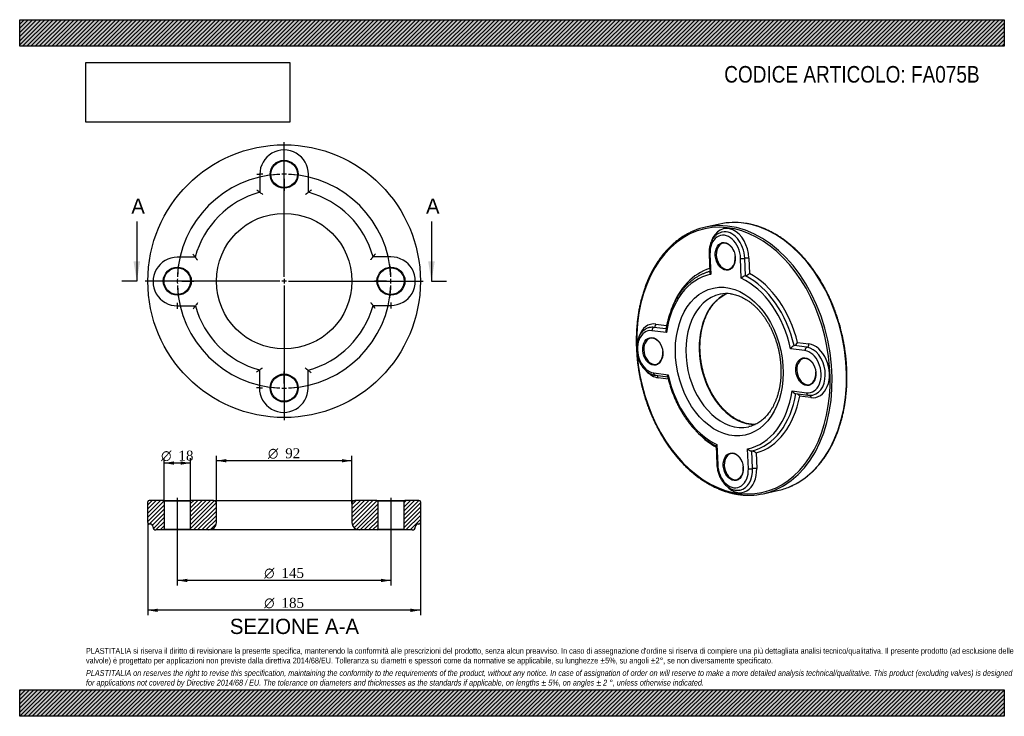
# Model space of a CAD drawing. Header units: millimetres. Extents: x 0 to 668, y 0 to 473.
import ezdxf
from ezdxf.enums import TextEntityAlignment as Align
from ezdxf.lldxf.tags import DXFTag

# ---------------------------------------------------------------- set-up
doc = ezdxf.new("R2010")
doc.units = ezdxf.units.MM
doc.header["$LTSCALE"] = 2.25
for name, color, linetype in [('Default', 7, 'Continuous'), ('DV2_Default', 7, 'Continuous'), ('DV3_Default', 7, 'Continuous'), ('FA075B', 7, 'Continuous')]:
    doc.layers.add(name, color=color, linetype=linetype)
doc.styles.add('SEACAD_Solid_Edge_ANSI', font='seans.ttf')
doc.styles.add('SEACAD_Solid_Edge_ANSI1_Symbols', font='semeca1.ttf')
doc.styles.add('SEACAD_Times_New_Roman', font='times.ttf')
tags = doc.linetypes.add('CENTER2', pattern=[28.575, 19.05, -3.175, 3.175, -3.175]).pattern_tags.tags
tags[10:11] = [DXFTag(74, 4), DXFTag(75, 0), DXFTag(340, '0'), DXFTag(46, 0.0), DXFTag(50, 0.0), DXFTag(44, 0.0), DXFTag(45, 0.0)]
tags[8:9] = [DXFTag(74, 4), DXFTag(75, 0), DXFTag(340, '0'), DXFTag(46, 0.0), DXFTag(50, 0.0), DXFTag(44, 0.0), DXFTag(45, 0.0)]
tags[6:7] = [DXFTag(74, 4), DXFTag(75, 0), DXFTag(340, '0'), DXFTag(46, 0.0), DXFTag(50, 0.0), DXFTag(44, 0.0), DXFTag(45, 0.0)]
tags[4:5] = [DXFTag(74, 4), DXFTag(75, 0), DXFTag(340, '0'), DXFTag(46, 0.0), DXFTag(50, 0.0), DXFTag(44, 0.0), DXFTag(45, 0.0)]
tags = doc.linetypes.add('HIDDEN2', pattern=[4.7625, 3.175, -1.5875]).pattern_tags.tags
tags[6:7] = [DXFTag(74, 4), DXFTag(75, 0), DXFTag(340, '0'), DXFTag(46, 0.0), DXFTag(50, 0.0), DXFTag(44, 0.0), DXFTag(45, 0.0)]
tags[4:5] = [DXFTag(74, 4), DXFTag(75, 0), DXFTag(340, '0'), DXFTag(46, 0.0), DXFTag(50, 0.0), DXFTag(44, 0.0), DXFTag(45, 0.0)]
picture_1 = doc.add_image_def('image1.jpg', size_in_pixel=(4302, 1260))

# ---------------------------------------------------------------- blocks, each defined once
blk = doc.blocks.new('SE')
at = {"layer": 'FA075B', "color": 7, "linetype": 'Continuous'}
for p, q in [((475.28, 333.92), (465.53, 331.81)), ((467.89, 313.55), (468.34, 301.15)), ((468.49, 313.32), (468.99, 299.84)), ((489.76, 297.1), (489.26, 310.58)), ((492.53, 298.73), (492.09, 310.69)), ((494.92, 310.8), (495.3, 300.33)), ((468.32, 301.7), (468.12, 301.64)), ((438.92, 260.27), (429.11, 261.55)), ((438.64, 262.75), (430.43, 263.82)), ((431.74, 266.09), (439.09, 265.13)), ((532.97, 248.03), (523.16, 249.31)), ((534.29, 250.3), (525.58, 251.43)), ((527.98, 253.56), (535.6, 252.57)), ((430.28, 233), (440.1, 231.72)), ((431.42, 231.32), (439.85, 230.22)), ((440.21, 228.76), (433.23, 229.67)), ((524.24, 220.77), (534.05, 219.49)), ((526.44, 218.95), (535.18, 217.81)), ((536.99, 216.16), (529.36, 217.15)), ((472.69, 183.42), (473.14, 171.03)), ((473.25, 184.27), (473.75, 170.8)), ((494.53, 167.93), (494.03, 181.41)), ((497.35, 168.03), (496.91, 179.99)), ((499.79, 178.61), (500.18, 168.14)), ((504.64, 150.99), (514.39, 153.1))]:
    blk.add_line(p, q, dxfattribs=at)
for centre, radius, start, end in [((485.31, 288.76), 46.2, 82.255, 92.04102), ((494.54, 292.16), 6.88, 106.99839, 134.02758), ((490.38, 305.68), 7.27, 287.2116, 312.60987), ((479.72, 266.54), 20.28, 82.09153, 102.23162), ((527.25, 247.08), 4.66, 110.96908, 151.47576), ((523.99, 255.64), 4.5, 290.73004, 332.46667), ((536.46, 226.27), 8.55, 261.39456, 282.6149)]:
    blk.add_arc(centre, radius, start, end, dxfattribs=at)
for centre, major_axis, ratio, start_param, end_param in [((484.39, 241.25), (-19.35, 89.43), 0.701324, 1.375199, 6.283185), ((494.84, 243.51), (-19.56, 90.41), 0.701324, 6.154667, 6.283185), ((494.84, 243.51), (-19.56, 90.41), 0.701324, 3.272984, 6.154667), ((484.39, 241.25), (-19.35, 89.43), 0.701324, 0, 1.303141), ((485.08, 241.4), (19.56, -90.41), 0.701324, 3.004942, 3.270491), ((481.66, 312.59), (3.91, -18.08), 0.701324, 1.322228, 4.009241), ((485.08, 241.4), (19.56, -90.41), 0.701324, 0.135181, 3.004942), ((480.27, 312.29), (3.49, -16.13), 0.701324, 1.322228, 3.141399), ((478.88, 311.98), (3.07, -14.17), 0.701324, 1.322228, 4.468371), ((479.22, 312.06), (-1.9, 8.8), 0.701324, 0, 4.53237), ((479.22, 312.06), (-1.9, 8.8), 0.701324, 4.892408, 6.283185), ((490.66, 310.88), (-2, -0.07), 0.175371, 0.79286, 2.363657), ((493.52, 310.5), (2, 0.07), 0.175371, 0.79286, 2.363657), ((484.39, 241.25), (-13.64, 63.07), 0.701324, 0.056898, 0.831637), ((481.6, 240.64), (12.8, -59.16), 0.701324, 3.137118, 4.22763), ((481.6, 240.64), (12.8, -59.16), 0.701324, 1.565497, 2.653309), ((482.99, 240.94), (-13.22, 61.12), 0.701324, 4.732278, 5.769712), ((484.39, 241.25), (-13.64, 63.07), 0.701324, 4.756063, 5.745927), ((485.08, 241.4), (-9.73, 44.96), 0.701324, 0, 3.141311), ((494.14, 243.36), (9.73, -44.96), 0.701324, 3.288425, 6.136936), ((485.08, 241.4), (-9.73, 44.96), 0.701324, 6.280896, 6.283185), ((429.67, 247.28), (3.07, -14.17), 0.701324, 2.896563, 6.042677), ((432.46, 247.88), (3.91, -18.08), 0.701324, 2.896563, 4.015903), ((431.07, 247.58), (3.49, -16.13), 0.701324, 2.896563, 3.138295), ((430.5, 261.85), (0.26, 1.98), 0.691551, 0.241747, 1.812543), ((430.35, 265.79), (0.26, 1.98), 0.691551, 3.38334, 4.954136), ((430.01, 247.61), (-1.9, 8.8), 0.701324, 0, 4.53237), ((430.01, 247.61), (-1.9, 8.8), 0.701324, 4.892408, 6.283185), ((534.37, 248.33), (-0.26, -1.98), 0.691551, 3.38334, 4.954136), ((533.53, 233.76), (-3.07, 14.17), 0.701324, 2.892043, 6.038156), ((534.21, 252.27), (-0.26, -1.98), 0.691551, 0.241747, 1.812543), ((534.93, 234.06), (-3.49, 16.13), 0.701324, 3.137691, 6.038156), ((536.32, 234.36), (-3.91, 18.08), 0.701324, 2.892561, 6.038156), ((533.88, 233.83), (-1.9, 8.8), 0.701324, 0, 4.53237), ((533.88, 233.83), (-1.9, 8.8), 0.701324, 4.892408, 6.283185), ((432.46, 247.88), (3.91, -18.08), 0.701324, 5.412152, 6.042158), ((481.6, 240.64), (-12.8, 59.16), 0.701324, 1.569846, 2.648931), ((481.6, 240.64), (-12.8, 59.16), 0.701324, 3.13274, 4.22328), ((482.99, 240.94), (13.22, -61.12), 0.701324, 0.016336, 1.056611), ((484.39, 241.25), (13.64, -63.07), 0.701324, 0.040121, 1.032929), ((484.39, 241.25), (13.64, -63.07), 0.701324, 5.448794, 5.72915), ((484.67, 169.38), (-1.9, 8.8), 0.701324, 0, 4.53237), ((484.67, 169.38), (-1.9, 8.8), 0.701324, 4.892408, 6.283185), ((484.14, 169.33), (-3.07, 14.17), 0.701324, 1.317677, 4.463821), ((486.93, 169.93), (-3.91, 18.08), 0.701324, 2.266429, 4.463821), ((485.53, 169.63), (-3.49, 16.13), 0.701324, 3.13915, 4.463821), ((495.92, 168.23), (2, 0.07), 0.175371, 3.934453, 5.505249), ((498.79, 167.84), (-2, -0.07), 0.175371, 3.934453, 5.505249), ((494.84, 243.51), (-19.56, 90.41), 0.701324, 3.141593, 3.272984), ((485.08, 241.4), (19.56, -90.41), 0.701324, 6.15005, 6.283185), ((485.08, 241.4), (19.56, -90.41), 0.701324, 0, 0.135181)]:
    blk.add_ellipse(centre, major_axis=major_axis, ratio=ratio, start_param=start_param, end_param=end_param, dxfattribs=at)
for centre, major_axis in [((478.88, 311.98), (2.01, -9.29)), ((481.6, 240.64), (10.78, -49.85)), ((429.66, 247.53), (2.01, -9.29)), ((533.53, 233.76), (2.01, -9.29)), ((484.32, 169.3), (2.01, -9.29))]:
    blk.add_ellipse(centre, major_axis=major_axis, ratio=0.701324, dxfattribs=at)
for points, knots in [([(522.62, 155.72), (522.99, 155.87), (524.01, 156.29), (525.84, 157.18), (527.97, 158.34), (530.07, 159.62), (532.12, 161.01), (534.12, 162.52), (536.07, 164.13), (537.96, 165.85), (539.79, 167.67), (541.57, 169.6), (543.28, 171.62), (544.93, 173.74), (546.51, 175.96), (548.01, 178.27), (549.45, 180.66), (550.82, 183.14), (552.11, 185.7), (553.32, 188.34), (554.45, 191.05), (555.5, 193.83), (556.47, 196.68), (557.36, 199.59), (558.17, 202.56), (558.89, 205.59), (559.52, 208.67), (560.06, 211.79), (560.52, 214.95), (560.89, 218.16), (561.17, 221.39), (561.37, 224.66), (561.47, 227.95), (561.48, 231.27), (561.41, 234.59), (561.24, 237.94), (560.99, 241.28), (560.64, 244.64), (560.21, 247.99), (559.7, 251.33), (559.09, 254.66), (558.4, 257.98), (557.62, 261.28), (556.76, 264.55), (555.82, 267.8), (554.79, 271.02), (553.68, 274.19), (552.5, 277.33), (551.24, 280.42), (549.9, 283.46), (548.48, 286.45), (547, 289.38), (545.45, 292.25), (543.82, 295.06), (542.14, 297.79), (540.38, 300.45), (538.57, 303.04), (536.7, 305.54), (534.77, 307.97), (532.79, 310.3), (530.75, 312.55), (528.67, 314.71), (526.54, 316.76), (524.37, 318.73), (522.16, 320.58), (519.91, 322.34), (517.63, 323.99), (515.32, 325.53), (512.98, 326.96), (510.61, 328.28), (508.22, 329.48), (505.82, 330.57), (503.4, 331.54), (500.97, 332.4), (498.52, 333.13), (496.09, 333.74), (493.71, 334.22), (492.3, 334.42), (491.53, 334.53)], [0, 0, 0, 0, 0.006065, 0.019279, 0.032498, 0.045721, 0.058949, 0.072183, 0.085423, 0.098668, 0.111919, 0.125175, 0.138437, 0.151703, 0.164973, 0.178247, 0.191524, 0.204804, 0.218087, 0.231371, 0.244657, 0.257943, 0.271231, 0.28452, 0.297808, 0.311097, 0.324386, 0.337675, 0.350964, 0.364253, 0.377541, 0.390829, 0.404117, 0.417404, 0.430691, 0.443978, 0.457264, 0.47055, 0.483836, 0.497122, 0.510408, 0.523694, 0.53698, 0.550266, 0.563552, 0.576839, 0.590125, 0.603412, 0.616699, 0.629987, 0.643275, 0.656563, 0.669852, 0.683141, 0.696431, 0.709721, 0.723012, 0.736302, 0.749594, 0.762885, 0.776177, 0.789468, 0.802759, 0.816049, 0.829339, 0.842627, 0.855913, 0.869198, 0.88248, 0.89576, 0.909035, 0.922307, 0.935575, 0.948838, 0.962095, 0.975347, 0.988592, 1, 1, 1, 1]), ([(457.45, 329.26), (457.27, 329.18), (456.41, 328.84), (454.74, 328.05), (452.6, 326.93), (450.48, 325.68), (448.42, 324.33), (446.4, 322.86), (444.44, 321.28), (442.53, 319.59), (440.68, 317.8), (438.88, 315.9), (437.15, 313.91), (435.49, 311.82), (433.89, 309.63), (432.36, 307.35), (430.9, 304.98), (429.51, 302.53), (428.2, 299.99), (426.96, 297.38), (425.8, 294.69), (424.73, 291.92), (423.73, 289.1), (422.82, 286.2), (421.99, 283.25), (421.24, 280.24), (420.58, 277.18), (420.01, 274.07), (419.53, 270.92), (419.13, 267.72), (418.82, 264.5), (418.6, 261.24), (418.47, 257.95), (418.43, 254.65), (418.48, 251.32), (418.62, 247.98), (418.85, 244.64), (419.16, 241.29), (419.57, 237.94), (420.06, 234.59), (420.64, 231.25), (421.3, 227.93), (422.05, 224.62), (422.89, 221.34), (423.81, 218.09), (424.81, 214.86), (425.89, 211.67), (427.05, 208.52), (428.29, 205.42), (429.61, 202.36), (431, 199.36), (432.46, 196.41), (433.99, 193.52), (435.6, 190.69), (437.26, 187.94), (439, 185.25), (440.79, 182.64), (442.65, 180.11), (444.56, 177.66), (446.52, 175.3), (448.54, 173.03), (450.61, 170.84), (452.73, 168.75), (454.88, 166.76), (457.08, 164.87), (459.32, 163.09), (461.59, 161.4), (463.9, 159.83), (466.23, 158.37), (468.59, 157.01), (470.97, 155.77), (473.37, 154.65), (475.78, 153.64), (478.21, 152.75), (480.65, 151.99), (483.09, 151.34), (485.54, 150.81), (487.98, 150.4), (490.43, 150.12), (492.84, 149.97), (494.74, 149.92), (495.71, 149.96), (495.95, 149.97)], [0, 0, 0, 0, 0.002834, 0.015514, 0.028197, 0.040884, 0.053576, 0.066274, 0.078977, 0.091685, 0.104399, 0.117118, 0.129842, 0.142571, 0.155304, 0.16804, 0.18078, 0.193523, 0.206268, 0.219015, 0.231763, 0.244513, 0.257263, 0.270015, 0.282766, 0.295518, 0.30827, 0.321022, 0.333774, 0.346526, 0.359277, 0.372028, 0.384779, 0.397529, 0.410279, 0.423029, 0.435779, 0.448528, 0.461278, 0.474027, 0.486776, 0.499525, 0.512274, 0.525023, 0.537772, 0.550521, 0.563271, 0.576021, 0.588771, 0.601521, 0.614272, 0.627024, 0.639775, 0.652527, 0.66528, 0.678033, 0.690786, 0.70354, 0.716294, 0.729048, 0.741803, 0.754557, 0.767311, 0.780064, 0.792817, 0.805569, 0.818319, 0.831067, 0.843814, 0.856557, 0.869298, 0.882034, 0.894767, 0.907495, 0.920219, 0.932936, 0.945649, 0.958355, 0.971056, 0.983751, 0.996441, 1, 1, 1, 1]), ([(476.76, 328.4), (476.42, 328.32), (475.81, 328.17), (474.83, 327.77), (473.88, 327.27), (472.98, 326.65), (472.13, 325.92), (471.35, 325.09), (470.63, 324.16), (469.98, 323.13), (469.42, 322.03), (468.93, 320.85), (468.53, 319.6), (468.22, 318.3), (468.01, 316.95), (467.89, 315.57), (467.86, 314.4), (467.88, 313.77), (467.89, 313.55)], [0, 0, 0, 0, 0.057249, 0.120294, 0.183435, 0.24687, 0.310752, 0.375172, 0.440154, 0.505659, 0.571604, 0.637884, 0.704394, 0.771043, 0.83776, 0.904489, 0.971206, 1, 1, 1, 1]), ([(468.49, 313.32), (468.3, 313.35), (468.15, 313.38), (467.94, 313.45), (467.89, 313.5), (467.89, 313.54), (467.89, 313.54), (467.89, 313.55)], [0, 0, 0, 0, 0.25, 0.25, 0.5, 0.5, 0.5035072, 0.5035072, 0.5035072, 0.5035072]), ([(468.12, 301.64), (467.82, 301.56), (466.96, 301.34), (465.39, 300.79), (463.55, 300.05), (461.73, 299.18), (459.96, 298.19), (458.23, 297.09), (456.56, 295.88), (454.93, 294.55), (453.36, 293.12), (451.85, 291.59), (450.4, 289.95), (449.02, 288.22), (447.71, 286.39), (446.46, 284.47), (445.29, 282.47), (444.19, 280.38), (443.18, 278.21), (442.24, 275.97), (441.38, 273.65), (440.61, 271.28), (439.92, 268.83), (439.32, 266.36), (438.84, 264), (438.62, 262.62), (438.51, 261.93)], [0, 0, 0, 0, 0.018641, 0.061379, 0.10413, 0.146909, 0.189728, 0.232597, 0.275523, 0.318511, 0.361563, 0.404679, 0.447855, 0.491088, 0.534372, 0.5777, 0.621066, 0.664465, 0.707889, 0.751333, 0.794792, 0.838262, 0.88174, 0.925221, 0.968704, 1, 1, 1, 1]), ([(468.34, 301.15), (468.34, 301.12), (468.35, 301.09), (468.36, 300.97), (468.39, 300.87), (468.46, 300.67), (468.5, 300.56), (468.61, 300.36), (468.68, 300.26), (468.82, 300.05), (468.9, 299.95), (468.99, 299.84)], [0.4590647, 0.4590647, 0.4590647, 0.4590647, 0.5, 0.5, 0.625, 0.625, 0.75, 0.75, 0.875, 0.875, 1, 1, 1, 1]), ([(499.15, 197.91), (498.85, 197.91), (498, 197.93), (496.58, 198.04), (494.9, 198.3), (493.22, 198.67), (491.55, 199.17), (489.88, 199.78), (488.23, 200.51), (486.59, 201.36), (484.97, 202.31), (483.37, 203.38), (481.8, 204.55), (480.27, 205.82), (478.77, 207.2), (477.31, 208.67), (475.9, 210.24), (474.53, 211.89), (473.22, 213.63), (471.96, 215.45), (470.76, 217.35), (469.62, 219.31), (468.55, 221.34), (467.55, 223.43), (466.62, 225.58), (465.76, 227.77), (464.98, 230.01), (464.28, 232.28), (463.66, 234.58), (463.13, 236.91), (462.67, 239.25), (462.3, 241.6), (462.02, 243.96), (461.83, 246.32), (461.72, 248.67), (461.7, 251), (461.76, 253.31), (461.92, 255.6), (462.16, 257.85), (462.48, 260.06), (462.9, 262.23), (463.39, 264.34), (463.97, 266.4), (464.62, 268.39), (465.36, 270.32), (466.17, 272.17), (467.05, 273.95), (468, 275.64), (469.03, 277.24), (470.12, 278.76), (471.27, 280.18), (472.48, 281.5), (473.74, 282.73), (475.06, 283.85), (476.44, 284.86), (477.85, 285.76), (479.03, 286.4), (479.72, 286.72), (479.92, 286.82)], [0.0283004, 0.0283004, 0.0283004, 0.0283004, 0.0378944, 0.055348, 0.072759, 0.0901225, 0.1074377, 0.1247062, 0.141932, 0.1591202, 0.1762767, 0.1934071, 0.2105168, 0.2276108, 0.2446933, 0.2617678, 0.2788374, 0.2959041, 0.3129699, 0.3300357, 0.3471024, 0.3641709, 0.3812415, 0.3983143, 0.4153894, 0.4324666, 0.4495456, 0.466626, 0.4837074, 0.5007892, 0.5178709, 0.5349519, 0.5520315, 0.5691092, 0.5861845, 0.603257, 0.6203263, 0.6373922, 0.6544544, 0.671513, 0.6885682, 0.7056206, 0.7226708, 0.7397201, 0.7567694, 0.7738209, 0.7908769, 0.8079406, 0.8250159, 0.8421073, 0.8592201, 0.87636, 0.893533, 0.9107451, 0.9280017, 0.9453067, 0.9626621, 0.9696714, 0.9696714, 0.9696714, 0.9696714]), ([(482.51, 286.62), (482.79, 286.58), (483.54, 286.48), (484.91, 286.2), (486.51, 285.75), (488.13, 285.19), (489.73, 284.51), (491.32, 283.72), (492.9, 282.82), (494.45, 281.81), (495.99, 280.7), (497.49, 279.48), (498.97, 278.17), (500.41, 276.75), (501.82, 275.25), (503.18, 273.65), (504.49, 271.96), (505.76, 270.19), (506.97, 268.34), (508.12, 266.42), (509.22, 264.43), (510.25, 262.38), (511.21, 260.27), (512.1, 258.11), (512.92, 255.9), (513.66, 253.65), (514.32, 251.37), (514.91, 249.06), (515.41, 246.74), (515.83, 244.39), (516.17, 242.04), (516.42, 239.69), (516.59, 237.34), (516.67, 235), (516.67, 232.68), (516.58, 230.39), (516.41, 228.13), (516.15, 225.91), (515.81, 223.72), (515.39, 221.59), (514.89, 219.52), (514.31, 217.5), (513.66, 215.55), (512.94, 213.68), (512.14, 211.87), (511.28, 210.15), (510.35, 208.51), (509.36, 206.96), (508.31, 205.5), (507.2, 204.14), (506.04, 202.87), (504.83, 201.7), (503.56, 200.63), (502.25, 199.67), (500.9, 198.81), (499.5, 198.05), (498.06, 197.41), (496.59, 196.89), (495.46, 196.57), (494.9, 196.46), (494.8, 196.44)], [0, 0, 0, 0, 0.008849, 0.027121, 0.045278, 0.063297, 0.081192, 0.098981, 0.116683, 0.134315, 0.151892, 0.169428, 0.186935, 0.204421, 0.221895, 0.239362, 0.256827, 0.274292, 0.29176, 0.309233, 0.326712, 0.344197, 0.361688, 0.379185, 0.396687, 0.414194, 0.431704, 0.449216, 0.466728, 0.48424, 0.50175, 0.519256, 0.536757, 0.554251, 0.571738, 0.589217, 0.606686, 0.624147, 0.641598, 0.659041, 0.676476, 0.693905, 0.711332, 0.728758, 0.746189, 0.76363, 0.78109, 0.798577, 0.816105, 0.833685, 0.851335, 0.869072, 0.886914, 0.904878, 0.922981, 0.941234, 0.959636, 0.978179, 0.996836, 1, 1, 1, 1]), ([(427.62, 263.7), (427.37, 263.65), (426.83, 263.54), (425.92, 263.2), (424.96, 262.73), (424.04, 262.14), (423.18, 261.44), (422.38, 260.64), (421.64, 259.74), (420.97, 258.75), (420.38, 257.67), (419.87, 256.51), (419.44, 255.28), (419.11, 253.99), (418.86, 252.66), (418.71, 251.28), (418.65, 249.88), (418.69, 248.47), (418.81, 247.04), (419.03, 245.62), (419.34, 244.22), (419.74, 242.84), (420.22, 241.49), (420.79, 240.19), (421.43, 238.95), (422.15, 237.76), (422.93, 236.65), (423.79, 235.62), (424.7, 234.69), (425.66, 233.85), (426.67, 233.11), (427.72, 232.49), (428.8, 231.99), (429.88, 231.62), (430.79, 231.4), (431.27, 231.34), (431.43, 231.32)], [0, 0, 0, 0, 0.01914, 0.048068, 0.077009, 0.10606, 0.135297, 0.164771, 0.194504, 0.224484, 0.254679, 0.285043, 0.315526, 0.346085, 0.376684, 0.407295, 0.437903, 0.468503, 0.499095, 0.529683, 0.560274, 0.590875, 0.621491, 0.65213, 0.682799, 0.713501, 0.744237, 0.775001, 0.805775, 0.836528, 0.867219, 0.897797, 0.928202, 0.958376, 0.988278, 1, 1, 1, 1]), ([(438.5, 261.94), (438.49, 261.88), (438.49, 261.82), (438.48, 261.64), (438.49, 261.52), (438.53, 261.27), (438.56, 261.15), (438.63, 260.9), (438.68, 260.77), (438.79, 260.52), (438.85, 260.39), (438.92, 260.27)], [0.4295644, 0.4295644, 0.4295644, 0.4295644, 0.5, 0.5, 0.625, 0.625, 0.75, 0.75, 0.875, 0.875, 1, 1, 1, 1]), ([(431.42, 231.32), (431.35, 231.33), (431.28, 231.35), (431.13, 231.4), (431.05, 231.44), (430.89, 231.55), (430.82, 231.62), (430.61, 231.85), (430.5, 232.05), (430.34, 232.49), (430.29, 232.75), (430.28, 233)], [0.1546565, 0.1546565, 0.1546565, 0.1546565, 0.25, 0.25, 0.375, 0.375, 0.5, 0.5, 0.75, 0.75, 1, 1, 1, 1]), ([(433.23, 229.67), (433.22, 229.92), (433.17, 230.18), (433.02, 230.62), (432.9, 230.82), (432.7, 231.05), (432.62, 231.12), (432.53, 231.18), (432.51, 231.2), (432.49, 231.21)], [0, 0, 0, 0, 0.25, 0.25, 0.5, 0.5, 0.625, 0.625, 0.6535004, 0.6535004, 0.6535004, 0.6535004]), ([(439.77, 230.53), (439.77, 230.55), (439.76, 230.57), (439.75, 230.66), (439.75, 230.75), (439.77, 230.92), (439.79, 231.01), (439.85, 231.21), (439.89, 231.31), (439.98, 231.51), (440.04, 231.62), (440.1, 231.72)], [0.4687696, 0.4687696, 0.4687696, 0.4687696, 0.5, 0.5, 0.625, 0.625, 0.75, 0.75, 0.875, 0.875, 1, 1, 1, 1]), ([(439.77, 230.54), (440.01, 229.55), (440.4, 227.88), (441.17, 225.15), (441.99, 222.51), (442.91, 219.9), (443.9, 217.32), (444.97, 214.8), (446.11, 212.32), (447.33, 209.9), (448.62, 207.55), (449.98, 205.26), (451.4, 203.03), (452.89, 200.89), (454.44, 198.82), (456.05, 196.84), (457.71, 194.94), (459.42, 193.14), (461.18, 191.43), (462.98, 189.82), (464.83, 188.31), (466.71, 186.91), (468.63, 185.61), (470.56, 184.44), (471.96, 183.66), (472.64, 183.33), (472.69, 183.31)], [0, 0, 0, 0, 0.0429358, 0.0861674, 0.129401, 0.1726373, 0.215877, 0.2591208, 0.3023693, 0.3456228, 0.3888818, 0.4321463, 0.4754162, 0.5186914, 0.561971, 0.6052541, 0.648539, 0.6918232, 0.7351039, 0.7783777, 0.8216405, 0.8648874, 0.908113, 0.9513112, 0.9944753, 0.9977328, 0.9977328, 0.9977328, 0.9977328]), ([(524.24, 220.77), (524.31, 220.65), (524.39, 220.52), (524.55, 220.28), (524.64, 220.17), (524.83, 219.94), (524.94, 219.83), (525.15, 219.63), (525.26, 219.53), (525.5, 219.35), (525.62, 219.27), (525.86, 219.13), (525.99, 219.07), (526.22, 218.99), (526.34, 218.96), (526.44, 218.95)], [0, 0, 0, 0, 0.125, 0.125, 0.25, 0.25, 0.375, 0.375, 0.5, 0.5, 0.625, 0.625, 0.75, 0.75, 0.8628072, 0.8628072, 0.8628072, 0.8628072]), ([(527.77, 218.78), (527.8, 218.76), (527.84, 218.74), (528, 218.65), (528.12, 218.57), (528.36, 218.39), (528.47, 218.3), (528.68, 218.09), (528.78, 217.98), (528.97, 217.76), (529.06, 217.64), (529.22, 217.4), (529.3, 217.28), (529.36, 217.15)], [0.3355815, 0.3355815, 0.3355815, 0.3355815, 0.375, 0.375, 0.5, 0.5, 0.625, 0.625, 0.75, 0.75, 0.875, 0.875, 1, 1, 1, 1]), ([(534.05, 219.49), (534.06, 219.24), (534.11, 218.98), (534.26, 218.54), (534.38, 218.34), (534.58, 218.11), (534.65, 218.04), (534.81, 217.93), (534.89, 217.89), (535.04, 217.84), (535.11, 217.82), (535.18, 217.81)], [0, 0, 0, 0, 0.25, 0.25, 0.5, 0.5, 0.625, 0.625, 0.75, 0.75, 0.8426905, 0.8426905, 0.8426905, 0.8426905]), ([(536.11, 217.77), (536.18, 217.74), (536.24, 217.71), (536.38, 217.61), (536.46, 217.54), (536.66, 217.31), (536.77, 217.11), (536.93, 216.67), (536.98, 216.42), (536.99, 216.16)], [0.2779269, 0.2779269, 0.2779269, 0.2779269, 0.375, 0.375, 0.5, 0.5, 0.75, 0.75, 1, 1, 1, 1]), ([(472.69, 183.42), (472.69, 183.43), (472.69, 183.45), (472.69, 183.52), (472.71, 183.57), (472.77, 183.69), (472.81, 183.76), (472.91, 183.9), (472.97, 183.97), (473.1, 184.12), (473.17, 184.19), (473.25, 184.27)], [0.4590647, 0.4590647, 0.4590647, 0.4590647, 0.5, 0.5, 0.625, 0.625, 0.75, 0.75, 0.875, 0.875, 1, 1, 1, 1]), ([(494.03, 181.41), (494.12, 181.3), (494.21, 181.2), (494.41, 181.01), (494.52, 180.91), (494.74, 180.73), (494.86, 180.65), (495.11, 180.48), (495.24, 180.41), (495.5, 180.27), (495.64, 180.2), (495.91, 180.1), (496.05, 180.05), (496.31, 179.99), (496.44, 179.97), (496.69, 179.96), (496.81, 179.97), (496.91, 179.99)], [0, 0, 0, 0, 0.125, 0.125, 0.25, 0.25, 0.375, 0.375, 0.5, 0.5, 0.625, 0.625, 0.75, 0.75, 0.875, 0.875, 1, 1, 1, 1]), ([(496.91, 179.99), (497.02, 180.01), (497.13, 180.02), (497.37, 180.01), (497.51, 179.99), (497.77, 179.93), (497.91, 179.88), (498.18, 179.78), (498.31, 179.72), (498.58, 179.58), (498.7, 179.51), (498.95, 179.35), (499.07, 179.26), (499.3, 179.09), (499.41, 178.99), (499.61, 178.81), (499.71, 178.71), (499.79, 178.61)], [0, 0, 0, 0, 0.125, 0.125, 0.25, 0.25, 0.375, 0.375, 0.5, 0.5, 0.625, 0.625, 0.75, 0.75, 0.875, 0.875, 1, 1, 1, 1]), ([(473.14, 171.03), (473.14, 171.03), (473.14, 171.02), (473.15, 170.98), (473.2, 170.93), (473.41, 170.86), (473.56, 170.82), (473.75, 170.8)], [0.4954709, 0.4954709, 0.4954709, 0.4954709, 0.5, 0.5, 0.75, 0.75, 1, 1, 1, 1]), ([(473.15, 171.03), (473.15, 170.86), (473.17, 170.27), (473.27, 169.13), (473.49, 167.72), (473.8, 166.31), (474.19, 164.93), (474.67, 163.59), (475.23, 162.29), (475.87, 161.04), (476.59, 159.85), (477.37, 158.74), (478.22, 157.71), (479.13, 156.77), (480.09, 155.92), (481.1, 155.19), (482.15, 154.56), (483.22, 154.06), (484.31, 153.67), (485.42, 153.42), (486.52, 153.29), (487.6, 153.29), (488.45, 153.37), (488.87, 153.48), (488.99, 153.51)], [0, 0, 0, 0, 0.015982, 0.064788, 0.113589, 0.162394, 0.211214, 0.260058, 0.308939, 0.357866, 0.406847, 0.455882, 0.504962, 0.554059, 0.603125, 0.652095, 0.700887, 0.749406, 0.797561, 0.845281, 0.892539, 0.939361, 0.985827, 1, 1, 1, 1])]:
    blk.add_open_spline(points, degree=3, knots=knots, dxfattribs=at)
blk = doc.blocks.new('SE1')
at = {"layer": 'Default', "color": 7, "linetype": 'CENTER2'}
for start, end in [(92.37086, 177.62914), (2.37086, 87.62914), (182.37086, 267.62914), (272.37086, 357.62914)]:
    blk.add_arc((179.48, 295.16), 72.5, start, end, dxfattribs=at)
at = {"layer": 'DV2_Default', "color": 7, "linetype": 'CENTER2'}
for p, q in [((179.48, 298.16), (179.48, 389.41)), ((179.48, 370.66), (179.48, 378.91)), ((176.48, 295.16), (85.23, 295.16)), ((103.98, 295.16), (95.73, 295.16)), ((180.98, 295.16), (177.98, 295.16)), ((179.48, 296.66), (179.48, 293.66)), ((182.48, 295.16), (273.73, 295.16)), ((254.98, 295.16), (262.73, 295.16)), ((254.98, 295.16), (263.23, 295.16)), ((179.48, 292.16), (179.48, 200.91)), ((179.48, 219.66), (179.48, 211.41))]:
    blk.add_line(p, q, dxfattribs=at)
at = {"layer": 'DV2_Default', "color": 7, "linetype": 'HIDDEN2'}
for p, q in [((179.48, 366.16), (179.48, 369.16)), ((179.48, 364.66), (179.48, 356.41)), ((108.48, 295.16), (105.48, 295.16)), ((109.98, 295.16), (118.23, 295.16)), ((248.98, 295.16), (240.73, 295.16)), ((248.98, 295.16), (241.23, 295.16)), ((250.48, 295.16), (253.48, 295.16)), ((250.48, 295.16), (253.48, 295.16)), ((179.48, 225.66), (179.48, 233.91)), ((179.48, 224.16), (179.48, 221.16))]:
    blk.add_line(p, q, dxfattribs=at)
at = {"layer": 'DV2_Default', "color": 7, "linetype": 'CENTER2'}
for start, end in [(92.37086, 98.89072), (88.81457, 91.18543), (81.10928, 87.62914), (171.10928, 177.62914), (2.37086, 8.89072), (2.37086, 8.49558), (178.81457, 181.18543), (358.81457, 1.18543), (358.81457, 1.18543), (182.37086, 188.89072), (351.10928, 357.62914), (351.50442, 357.62914), (261.10928, 267.62914), (268.81457, 271.18543), (272.37086, 278.89072)]:
    blk.add_arc((179.48, 295.16), 72.5, start, end, dxfattribs=at)
at = {"layer": 'FA075B', "color": 7, "linetype": 'Continuous'}
for p, q in [((160.98, 367.62), (162.98, 367.62)), ((162.98, 367.62), (162.96, 355.47)), ((164.98, 367.62), (162.98, 367.62)), ((195.96, 355.48), (195.98, 367.63)), ((119.1, 311.42), (106.95, 311.4)), ((251.95, 311.66), (239.8, 311.64)), ((107.08, 278.4), (107.07, 280.4)), ((107.08, 278.4), (119.23, 278.42)), ((107.09, 276.4), (107.08, 278.4)), ((239.79, 278.64), (251.94, 278.66)), ((251.94, 280.66), (251.94, 278.66)), ((251.94, 278.66), (251.94, 276.66)), ((162.74, 234.91), (162.72, 222.76)), ((195.72, 222.63), (195.74, 234.78)), ((162.72, 222.76), (160.72, 222.77)), ((162.72, 222.76), (164.72, 222.75))]:
    blk.add_line(p, q, dxfattribs=at)
for centre, radius in [((179.48, 295.16), 92.5), ((179.48, 367.66), 9.5), ((179.48, 367.66), 9), ((179.48, 295.16), 46), ((106.98, 295.16), 9.5), ((106.98, 295.16), 9), ((251.98, 295.16), 9.5), ((251.98, 295.16), 9), ((179.48, 222.66), 9.5), ((179.48, 222.66), 9)]:
    blk.add_circle(centre, radius, dxfattribs=at)
for centre, radius, start, end in [((179.48, 367.66), 16.5, 359.89821, 180.14262), ((179.48, 295.16), 62.53, 105.32053, 164.92228), ((40.66, 195.44), 201.41, 51.89382, 52.61236), ((323.73, 187.79), 210.82, 126.62528, 127.30648), ((179.48, 295.16), 62.53, 15.2797, 74.7203), ((106.98, 294.9), 16.5, 90.10099, 270.34381), ((251.98, 295.16), 16.5, 269.85817, 90.10099), ((287.66, 150.65), 211.41, 142.81452, 143.49275), ((279.69, 156.69), 201.41, 142.0962, 142.81475), ((179.48, 295.16), 62.53, 195.52252, 254.47589), ((179.48, 295.16), 62.53, 285.07613, 344.67947), ((71.81, 150.27), 211.41, 36.70924, 37.38747), ((41.01, 395.37), 201.41, 307.18406, 307.9026), ((324.11, 402.02), 210.82, 232.48995, 233.17114), ((179.22, 222.66), 16.5, 179.65381, 359.89821)]:
    blk.add_arc(centre, radius, start, end, dxfattribs=at)
for points in [[(160.96, 356.97), (161.08, 356.89), (161.2, 356.8), (161.43, 356.62), (161.54, 356.54), (161.77, 356.37), (161.88, 356.28), (162.09, 356.12), (162.2, 356.04), (162.39, 355.9), (162.48, 355.83), (162.64, 355.71), (162.71, 355.65), (162.83, 355.56), (162.88, 355.53), (162.94, 355.48), (162.96, 355.47), (162.96, 355.47)], [(193.95, 353.93), (194.07, 354.02), (194.19, 354.12), (194.42, 354.3), (194.54, 354.39), (194.76, 354.56), (194.87, 354.65), (195.08, 354.81), (195.19, 354.89), (195.38, 355.04), (195.47, 355.11), (195.63, 355.23), (195.71, 355.29), (195.83, 355.38), (195.87, 355.42), (195.94, 355.47), (195.96, 355.48), (195.96, 355.48)], [(117.59, 313.42), (117.67, 313.3), (117.76, 313.18), (117.94, 312.95), (118.03, 312.84), (118.2, 312.61), (118.28, 312.5), (118.44, 312.29), (118.52, 312.19), (118.67, 311.99), (118.73, 311.9), (118.86, 311.74), (118.91, 311.67), (119, 311.55), (119.04, 311.5), (119.09, 311.44), (119.1, 311.42), (119.1, 311.42)], [(119.1, 311.42), (119.1, 311.42), (119.11, 311.41), (119.16, 311.34), (119.2, 311.3), (119.29, 311.18), (119.35, 311.1), (119.47, 310.94), (119.54, 310.85), (119.69, 310.66), (119.77, 310.56), (119.94, 310.34), (120.02, 310.23), (120.2, 310.01), (120.29, 309.89), (120.47, 309.66), (120.56, 309.54), (120.65, 309.43)], [(238.25, 309.63), (238.34, 309.75), (238.43, 309.87), (238.62, 310.1), (238.7, 310.22), (238.88, 310.44), (238.97, 310.55), (239.13, 310.77), (239.21, 310.87), (239.36, 311.06), (239.43, 311.15), (239.55, 311.31), (239.61, 311.39), (239.7, 311.51), (239.73, 311.56), (239.78, 311.62), (239.8, 311.64), (239.8, 311.64)], [(241.3, 313.64), (241.22, 313.52), (241.13, 313.4), (240.95, 313.17), (240.87, 313.05), (240.7, 312.83), (240.61, 312.71), (240.45, 312.5), (240.38, 312.4), (240.23, 312.21), (240.16, 312.12), (240.04, 311.96), (239.98, 311.88), (239.89, 311.77), (239.86, 311.72), (239.81, 311.65), (239.8, 311.64), (239.8, 311.64)], [(238.24, 280.63), (238.33, 280.52), (238.42, 280.4), (238.6, 280.17), (238.69, 280.05), (238.87, 279.83), (238.95, 279.72), (239.12, 279.51), (239.2, 279.4), (239.35, 279.21), (239.41, 279.12), (239.54, 278.96), (239.6, 278.89), (239.69, 278.77), (239.72, 278.72), (239.77, 278.65), (239.79, 278.64), (239.79, 278.64)], [(162.74, 234.91), (162.74, 234.91), (162.73, 234.9), (162.66, 234.85), (162.61, 234.81), (162.5, 234.72), (162.42, 234.67), (162.26, 234.55), (162.17, 234.48), (161.98, 234.33), (161.88, 234.26), (161.67, 234.1), (161.55, 234.02), (161.33, 233.85), (161.21, 233.76), (160.98, 233.59), (160.86, 233.5), (160.74, 233.41)], [(193.74, 236.33), (193.86, 236.24), (193.98, 236.15), (194.21, 235.97), (194.32, 235.88), (194.55, 235.7), (194.66, 235.62), (194.87, 235.45), (194.97, 235.37), (195.17, 235.22), (195.26, 235.15), (195.42, 235.03), (195.49, 234.97), (195.61, 234.88), (195.66, 234.84), (195.73, 234.79), (195.74, 234.78), (195.74, 234.78)]]:
    blk.add_open_spline(points, degree=3, knots=[0, 0, 0, 0, 0.125, 0.125, 0.25, 0.25, 0.375, 0.375, 0.5, 0.5, 0.625, 0.625, 0.75, 0.75, 0.875, 0.875, 1, 1, 1, 1], dxfattribs=at)
blk = doc.blocks.new('SE3')
at = {"color": 7, "linetype": 'Continuous', "style": 'SEACAD_Solid_Edge_ANSI'}
blk.add_text('A', height=10.35, dxfattribs=at).set_placement((75.75, 351.18), align=Align.TOP_LEFT)
blk = doc.blocks.new('SE4')
at = {"color": 7, "linetype": 'Continuous', "style": 'SEACAD_Solid_Edge_ANSI'}
blk.add_text('A', height=10.35, dxfattribs=at).set_placement((275.75, 351.18), align=Align.TOP_LEFT)
blk = doc.blocks.new('SEANNOT_GROUP')
at = {"linetype": 'Continuous'}
blk.add_hatch(color=7, dxfattribs=at).paths.add_polyline_path([(77.23, 308.66), (79.48, 295.16), (81.73, 308.66)])
at = {"color": 7, "linetype": 'Continuous'}
blk.add_lwpolyline([(79.48, 335.66), (79.48, 295.16)], dxfattribs=at)
blk = doc.blocks.new('SEANNOT_GROUP1')
at = {"linetype": 'Continuous'}
blk.add_hatch(color=7, dxfattribs=at).paths.add_polyline_path([(277.23, 308.66), (279.48, 295.16), (281.73, 308.66)])
at = {"color": 7, "linetype": 'Continuous'}
blk.add_lwpolyline([(279.48, 335.66), (279.48, 295.16)], dxfattribs=at)
blk = doc.blocks.new('SE2')
at = {"layer": 'Default', "color": 7, "linetype": 'CENTER2'}
for p, q in [((79.48, 295.16), (69.35, 295.16)), ((279.48, 295.16), (289.6, 295.16))]:
    blk.add_line(p, q, dxfattribs=at)
at = {"layer": 'Default'}
for name in ['SE3', 'SE4', 'SEANNOT_GROUP', 'SEANNOT_GROUP1']:
    blk.add_blockref(name, (0, 0), dxfattribs=at)
blk = doc.blocks.new('SE5')
at = {"layer": 'FA075B', "linetype": 'Continuous'}
h = blk.add_hatch(dxfattribs=at)
h.set_pattern_fill('LINE', scale=0.62992, angle=45, style=0)
edge = h.paths.add_edge_path()
edge.add_line((97.48, 146.39), (87.98, 146.39))
edge.add_arc((87.98, 145.39), 1, 90, 180)
edge.add_line((86.98, 145.39), (86.98, 131.39))
edge.add_arc((87.98, 131.39), 1, 180, 270)
edge.add_line((87.98, 130.39), (88.48, 130.39))
edge.add_spline(control_points=[(88.48, 130.39), (88.74, 130.39), (89, 130.34), (89.49, 130.14), (89.71, 129.99), (89.99, 129.71), (90.07, 129.61), (90.22, 129.39), (90.28, 129.28), (90.38, 129.03), (90.42, 128.91), (90.47, 128.65), (90.48, 128.52), (90.48, 128.39)], knot_values=[0, 0, 0, 0, 0.25, 0.25, 0.5, 0.5, 0.625, 0.625, 0.75, 0.75, 0.875, 0.875, 1, 1, 1, 1], degree=3, periodic=0)
edge.add_spline(control_points=[(90.48, 128.39), (90.48, 128.26), (90.49, 128.13), (90.54, 127.87), (90.58, 127.75), (90.73, 127.38), (90.88, 127.16), (91.25, 126.79), (91.47, 126.64), (91.84, 126.49), (91.96, 126.45), (92.22, 126.4), (92.35, 126.39), (92.48, 126.39)], knot_values=[0, 0, 0, 0, 0.125, 0.125, 0.25, 0.25, 0.5, 0.5, 0.75, 0.75, 0.875, 0.875, 1, 1, 1, 1], degree=3, periodic=0)
edge.add_line((92.48, 126.39), (97.48, 126.39))
edge.add_line((97.48, 126.39), (97.98, 126.89))
edge.add_line((97.98, 126.89), (97.98, 145.89))
edge.add_line((97.98, 145.89), (97.48, 146.39))
h = blk.add_hatch(dxfattribs=at)
h.set_pattern_fill('LINE', scale=0.62992, angle=45, style=0)
edge = h.paths.add_edge_path()
edge.add_line((115.98, 145.89), (115.98, 126.89))
edge.add_line((115.98, 126.89), (116.48, 126.39))
edge.add_line((116.48, 126.39), (128.48, 126.39))
edge.add_arc((128.48, 131.39), 5, 270, 360)
edge.add_line((133.48, 131.39), (133.48, 144.39))
edge.add_arc((131.48, 144.39), 2, 0, 90)
edge.add_line((131.48, 146.39), (116.48, 146.39))
edge.add_line((116.48, 146.39), (115.98, 145.89))
h = blk.add_hatch(dxfattribs=at)
h.set_pattern_fill('LINE', scale=0.62992, angle=45, style=0)
edge = h.paths.add_edge_path()
edge.add_line((242.48, 146.39), (227.48, 146.39))
edge.add_arc((227.48, 144.39), 2, 90, 180)
edge.add_line((225.48, 144.39), (225.48, 131.39))
edge.add_arc((230.48, 131.39), 5, 180, 270)
edge.add_line((230.48, 126.39), (242.48, 126.39))
edge.add_line((242.48, 126.39), (242.98, 126.89))
edge.add_line((242.98, 126.89), (242.98, 145.89))
edge.add_line((242.98, 145.89), (242.48, 146.39))
h = blk.add_hatch(dxfattribs=at)
h.set_pattern_fill('LINE', scale=0.62992, angle=45, style=0)
edge = h.paths.add_edge_path()
edge.add_line((270.98, 146.39), (261.48, 146.39))
edge.add_line((261.48, 146.39), (260.98, 145.89))
edge.add_line((260.98, 145.89), (260.98, 126.89))
edge.add_line((260.98, 126.89), (261.48, 126.39))
edge.add_line((261.48, 126.39), (266.48, 126.39))
edge.add_spline(control_points=[(266.48, 126.39), (266.74, 126.39), (267, 126.44), (267.36, 126.59), (267.48, 126.65), (267.7, 126.8), (267.8, 126.88), (267.98, 127.07), (268.07, 127.17), (268.21, 127.39), (268.27, 127.5), (268.43, 127.87), (268.48, 128.13), (268.48, 128.39)], knot_values=[0, 0, 0, 0, 0.25, 0.25, 0.375, 0.375, 0.5, 0.5, 0.625, 0.625, 0.75, 0.75, 1, 1, 1, 1], degree=3, periodic=0)
edge.add_spline(control_points=[(268.48, 128.39), (268.48, 128.52), (268.49, 128.65), (268.54, 128.91), (268.58, 129.03), (268.68, 129.28), (268.74, 129.39), (268.89, 129.61), (268.97, 129.71), (269.16, 129.9), (269.26, 129.98), (269.48, 130.12), (269.59, 130.19), (269.83, 130.29), (269.96, 130.33), (270.21, 130.38), (270.35, 130.39), (270.48, 130.39)], knot_values=[0, 0, 0, 0, 0.125, 0.125, 0.25, 0.25, 0.375, 0.375, 0.5, 0.5, 0.625, 0.625, 0.75, 0.75, 0.875, 0.875, 1, 1, 1, 1], degree=3, periodic=0)
edge.add_line((270.48, 130.39), (270.98, 130.39))
edge.add_arc((270.98, 131.39), 1, 270, 360)
edge.add_line((271.98, 131.39), (271.98, 145.39))
edge.add_arc((270.98, 145.39), 1, 0, 90)
at = {"layer": 'DV3_Default', "color": 7, "linetype": 'CENTER2'}
for p, q in [((106.98, 148.14), (106.98, 124.64)), ((251.98, 148.14), (251.98, 124.64))]:
    blk.add_line(p, q, dxfattribs=at)
at = {"layer": 'FA075B', "color": 7, "linetype": 'Continuous'}
for p, q in [((86.98, 131.39), (86.98, 145.39)), ((97.48, 146.39), (87.98, 146.39)), ((97.48, 146.39), (116.48, 146.39)), ((97.48, 146.39), (97.98, 145.89)), ((115.98, 145.89), (97.98, 145.89)), ((97.98, 145.89), (97.98, 126.89)), ((115.98, 145.89), (116.48, 146.39)), ((115.98, 126.89), (115.98, 145.89)), ((131.48, 146.39), (116.48, 146.39)), ((131.48, 146.39), (227.48, 146.39)), ((133.48, 131.39), (133.48, 144.39)), ((225.48, 144.39), (225.48, 131.39)), ((242.48, 146.39), (227.48, 146.39)), ((242.48, 146.39), (261.48, 146.39)), ((242.48, 146.39), (242.98, 145.89)), ((260.98, 145.89), (242.98, 145.89)), ((242.98, 145.89), (242.98, 126.89)), ((260.98, 145.89), (261.48, 146.39)), ((260.98, 126.89), (260.98, 145.89)), ((270.98, 146.39), (261.48, 146.39)), ((271.98, 145.39), (271.98, 131.39)), ((88.48, 130.39), (87.98, 130.39)), ((270.98, 130.39), (270.48, 130.39)), ((92.48, 126.39), (92.48, 126.39)), ((97.48, 126.39), (92.48, 126.39)), ((97.98, 126.89), (97.48, 126.39)), ((116.48, 126.39), (97.48, 126.39)), ((97.98, 126.89), (115.98, 126.89)), ((116.48, 126.39), (115.98, 126.89)), ((128.48, 126.39), (116.48, 126.39)), ((230.48, 126.39), (128.48, 126.39)), ((242.48, 126.39), (230.48, 126.39)), ((242.98, 126.89), (242.48, 126.39)), ((261.48, 126.39), (242.48, 126.39)), ((242.98, 126.89), (260.98, 126.89)), ((261.48, 126.39), (260.98, 126.89)), ((266.48, 126.39), (261.48, 126.39))]:
    blk.add_line(p, q, dxfattribs=at)
for centre, radius, start, end in [((87.98, 145.39), 1, 90, 180), ((131.48, 144.39), 2, 0, 90), ((227.48, 144.39), 2, 90, 180), ((270.98, 145.39), 1, 0, 90), ((87.98, 131.39), 1, 180, 270), ((92.48, 128.39), 2, 180, 270), ((128.48, 131.39), 5, 270, 0), ((230.48, 131.39), 5, 180, 270), ((270.98, 131.39), 1, 270, 0)]:
    blk.add_arc(centre, radius, start, end, dxfattribs=at)
for points in [[(90.48, 128.39), (90.48, 128.92), (90.26, 129.43), (89.53, 130.17), (89.01, 130.39), (88.48, 130.39)], [(90.48, 128.39), (90.48, 127.87), (90.69, 127.35), (91.44, 126.6), (91.96, 126.39), (92.48, 126.39)], [(266.48, 126.39), (267, 126.39), (267.52, 126.61), (268.26, 127.34), (268.48, 127.86), (268.48, 128.39)], [(270.48, 130.39), (269.96, 130.39), (269.44, 130.18), (268.69, 129.43), (268.48, 128.91), (268.48, 128.39)]]:
    blk.add_open_spline(points, degree=3, knots=[0, 0, 0, 0, 0.5, 0.5, 1, 1, 1, 1], dxfattribs=at)
blk = doc.blocks.new('GDimGGroup')
at = {"layer": 'Default', "linetype": 'Continuous'}
for points in [[(113.73, 91.03), (113.73, 93.28), (106.98, 92.16)], [(245.23, 91.03), (251.98, 92.16), (245.23, 93.28)]]:
    blk.add_hatch(color=7, dxfattribs=at).paths.add_polyline_path(points)
at = {"layer": 'Default', "color": 7, "linetype": 'Continuous'}
for p, q in [((106.98, 126.39), (106.98, 88.78)), ((251.98, 126.39), (251.98, 88.78)), ((251.98, 92.16), (106.98, 92.16))]:
    blk.add_line(p, q, dxfattribs=at)
for s, style, p in [('O', 'SEACAD_Solid_Edge_ANSI1_Symbols', (165.93, 100.59)), ('145', 'SEACAD_Times_New_Roman', (177.67, 100.59))]:
    blk.add_text(s, height=6.75, dxfattribs=dict(at, style=style)).set_placement(p, align=Align.TOP_LEFT)
blk = doc.blocks.new('GDimGGroup1')
at = {"layer": 'Default', "linetype": 'Continuous'}
for points in [[(104.73, 172.89), (97.98, 171.76), (104.73, 170.64)], [(109.23, 172.89), (109.23, 170.64), (115.98, 171.76)]]:
    blk.add_hatch(color=7, dxfattribs=at).paths.add_polyline_path(points)
at = {"layer": 'Default', "color": 7, "linetype": 'Continuous'}
for p, q in [((97.98, 145.89), (97.98, 175.14)), ((115.98, 145.89), (115.98, 175.14)), ((115.98, 171.76), (97.98, 171.76))]:
    blk.add_line(p, q, dxfattribs=at)
for s, style, p in [('O', 'SEACAD_Solid_Edge_ANSI1_Symbols', (95.99, 180.2)), ('18', 'SEACAD_Times_New_Roman', (107.73, 180.2))]:
    blk.add_text(s, height=6.75, dxfattribs=dict(at, style=style)).set_placement(p, align=Align.TOP_LEFT)
blk = doc.blocks.new('GDimGGroup2')
at = {"layer": 'Default', "linetype": 'Continuous'}
for points in [[(140.23, 174.47), (133.48, 173.34), (140.23, 172.22)], [(218.73, 174.47), (218.73, 172.22), (225.48, 173.34)]]:
    blk.add_hatch(color=7, dxfattribs=at).paths.add_polyline_path(points)
at = {"layer": 'Default', "color": 7, "linetype": 'Continuous'}
for p, q in [((133.48, 144.39), (133.48, 176.72)), ((225.48, 144.39), (225.48, 176.72)), ((225.48, 173.34), (133.48, 173.34))]:
    blk.add_line(p, q, dxfattribs=at)
for s, style, p in [('O', 'SEACAD_Solid_Edge_ANSI1_Symbols', (168.49, 181.78)), ('92', 'SEACAD_Times_New_Roman', (180.23, 181.78))]:
    blk.add_text(s, height=6.75, dxfattribs=dict(at, style=style)).set_placement(p, align=Align.TOP_LEFT)
blk = doc.blocks.new('GDimGGroup3')
at = {"layer": 'Default', "linetype": 'Continuous'}
for points in [[(93.73, 70.78), (93.73, 73.03), (86.98, 71.91)], [(265.23, 70.78), (271.98, 71.91), (265.23, 73.03)]]:
    blk.add_hatch(color=7, dxfattribs=at).paths.add_polyline_path(points)
at = {"layer": 'Default', "color": 7, "linetype": 'Continuous'}
for p, q in [((86.98, 131.39), (86.98, 68.53)), ((271.98, 131.39), (271.98, 68.53)), ((271.98, 71.91), (86.98, 71.91))]:
    blk.add_line(p, q, dxfattribs=at)
for s, style, p in [('O', 'SEACAD_Solid_Edge_ANSI1_Symbols', (165.93, 80.34)), ('185', 'SEACAD_Times_New_Roman', (177.67, 80.34))]:
    blk.add_text(s, height=6.75, dxfattribs=dict(at, style=style)).set_placement(p, align=Align.TOP_LEFT)

msp = doc.modelspace()

# ---------------------------------------------------------------- hatches: boundary and pattern name
at = {"layer": 'Default', "linetype": 'Continuous'}
h = msp.add_hatch(dxfattribs=at)
h.set_pattern_fill('LINE', scale=0.62992, angle=45, style=0)
h.paths.add_polyline_path([(668.25, 454.5), (668.25, 472.5), (0, 472.5), (0, 454.5)])
for points in [[(668.25, 454.5), (668.25, 472.5), (0, 472.5), (0, 454.5)], [(668.25, 0), (668.25, 18), (0, 18), (0, 0)]]:
    msp.add_hatch(color=7, dxfattribs=at).paths.add_polyline_path(points)
h = msp.add_hatch(dxfattribs=at)
h.set_pattern_fill('LINE', scale=0.62992, angle=45, style=0)
h.paths.add_polyline_path([(668.25, 0), (668.25, 18), (0, 18), (0, 0)])

# ---------------------------------------------------------------- linework, layer by layer
at = {"layer": 'Default', "color": 7, "linetype": 'Continuous'}
for p, q in [((0, 472.5), (668.25, 472.5)), ((0, 454.5), (0, 472.5)), ((668.25, 472.5), (668.25, 454.5)), ((668.25, 454.5), (0, 454.5)), ((0, 18), (668.25, 18)), ((0, 0), (0, 18)), ((668.25, 18), (668.25, 0)), ((668.25, 0), (0, 0))]:
    msp.add_line(p, q, dxfattribs=at)

# ---------------------------------------------------------------- block references
at = {"layer": 'Default'}
for name in ['SE1', 'SE2', 'SE', 'GDimGGroup2', 'GDimGGroup1', 'SE5', 'GDimGGroup3', 'GDimGGroup']:
    msp.add_blockref(name, (0, 0), dxfattribs=at)

# ---------------------------------------------------------------- texts
at = {"layer": 'Default', "color": 7, "linetype": 'Continuous', "style": 'SEACAD_Solid_Edge_ANSI'}
msp.add_text('SEZIONE A-A', height=10.35, dxfattribs=at).set_placement((142.63, 66.17), align=Align.TOP_LEFT)
at = {"layer": 'Default', "attachment_point": 1}
for s, insert, char_height, width in [('{\\fArial Narrow|b0||i0||c0|p34;\\C7;\\H11.25;\\W1.;CODICE ARTICOLO: FA075B}', (478.17, 441.08), 11.25, 178.4241), ("{\\fArial Narrow|b0||i0||c0|p34;\\C7;\\H3.9375;\\W1.;PLASTITALIA si riserva il diritto di revisionare la presente specifica, mantenendo la conformità alle prescrizioni del prodotto, senza alcun preavviso. In caso di assegnazione d'ordine si riserva di compiere una più dettagliata analisi tecnico/qualitativa. Il presente prodotto (ad esclusione delle \\P}{\\fArial Narrow|b0||i0||c0|p34;\\C7;\\H3.9375;\\W1.;valvole) è progettato per applicazioni non previste dalla direttiva 2014/68/EU. Tolleranza su diametri e spessori come da normative se applicabile, su lunghezze ±5%, su angoli ±2°, se non diversamente specificato.\\P}{\\fArial Narrow|b0||i0||c0|p34;\\C7;\\H1.125;\\W1.;   \\P}{\\fArial Narrow|b0||i1||c0|p34;\\C7;\\H3.9375;\\W1.;PLASTITALIA on reserves the right to revise this specification, maintaining the conformity to the requirements of the product, without any notice. In case of assignation of order on will reserve to make a more detailed analysis technical/qualitative. This product (excluding valves) is designed \\P}{\\fArial Narrow|b0||i1||c0|p34;\\C7;\\H3.9375;\\W1.;for applications not covered by Directive 2014/68 / EU. The tolerance on diameters and thicknesses as the standards if applicable, on lengths ± 5%, on angles ± 2 °, unless otherwise indicated.\\P}", (45, 46.36), 3.9375, 578.25)]:
    msp.add_mtext(s, dxfattribs=dict(at, insert=insert, char_height=char_height, width=width))

# ---------------------------------------------------------------- pictures from other files: only their frames are drawn
image = msp.add_image(picture_1, insert=(45, 402.98), size_in_units=(138.28, 40.5))
image.dxf.flags = 7

doc.saveas('drawing.dxf')
